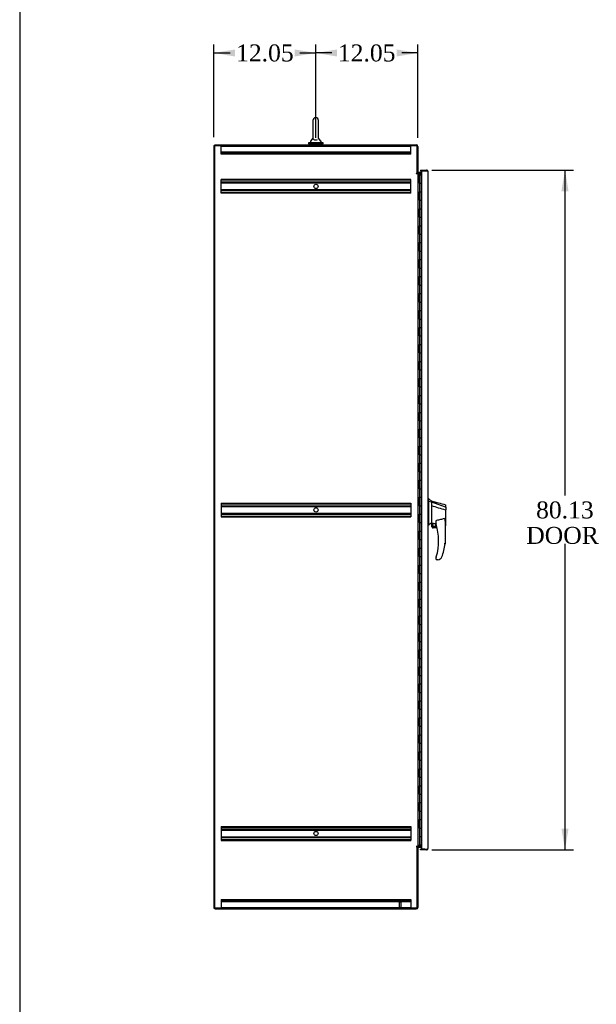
# Model space of a CAD drawing. Header units: inches. Extents: x 2 to 538, y -2 to 358.
# Tile 2 of 11: x 2 to 70, y 120 to 236. Entities that reach past the tile are written whole.
import ezdxf
from ezdxf.enums import TextEntityAlignment as Align
from ezdxf.lldxf.tags import DXFTag

# ---------------------------------------------------------------- set-up
doc = ezdxf.new("R2010")
doc.units = ezdxf.units.IN
doc.header["$MEASUREMENT"] = 0
for name, color, linetype in [('COM42890-3', 7, 'Continuous'), ('COM44039', 7, 'Continuous'), ('COM48813', 7, 'Continuous'), ('COM54578-79', 7, 'Continuous'), ('COM70839-6', 7, 'Continuous'), ('COM71121-6', 7, 'Continuous'), ('COM71122-8', 7, 'Continuous'), ('COM71123-8', 7, 'Continuous'), ('Default', 7, 'Continuous'), ('GSK11033', 7, 'Continuous'), ('HAN13066', 7, 'Continuous'), ('LAB11936', 7, 'Continuous'), ('SCS00680', 7, 'Continuous'), ('STD21878', 7, 'Continuous'), ('WAF25362', 7, 'Continuous'), ('WAM254785', 7, 'Continuous')]:
    doc.layers.add(name, color=color, linetype=linetype)
doc.styles.add('SEACAD_Times_New_Roman', font='times.ttf')
tags = doc.linetypes.add('HIDDEN2', pattern=[0.1875, 0.125, -0.0625]).pattern_tags.tags
tags[6:7] = [DXFTag(74, 4), DXFTag(75, 0), DXFTag(340, '0'), DXFTag(46, 0.0), DXFTag(50, 0.0), DXFTag(44, 0.0), DXFTag(45, 0.0)]
tags[4:5] = [DXFTag(74, 4), DXFTag(75, 0), DXFTag(340, '0'), DXFTag(46, 0.0), DXFTag(50, 0.0), DXFTag(44, 0.0), DXFTag(45, 0.0)]
doc.dimstyles.new('HAMMOND_(STH_-_540x360)', dxfattribs={"dimtxt": 2, "dimasz": 2.5, "dimexe": 1, "dimexo": 1, "dimgap": 0.5, "dimtad": 0, "dimtih": 1, "dimtoh": 1, "dimzin": 0, "dimdsep": 46, "dimtxsty": 'SEACAD_Times_New_Roman', "dimblk1": '_SE_FILLED', "dimblk2": '_SE_FILLED', "dimsah": 1, "dimcen": 1, "dimadec": 0, "dimazin": 0, "dimtfac": 0.8, "dimtofl": 0, "dimtmove": 1, "dimatfit": 3, "dimfxl": 1, "dimtolj": 1, "dimtzin": 0, "dimarcsym": 0})

# ---------------------------------------------------------------- blocks, each defined once
blk = doc.blocks.new('SE4')
at = {"layer": 'COM42890-3', "color": 7, "linetype": 'HIDDEN2'}
for p, q in [((25.8, 221.35), (25.8, 221.49)), ((36.69, 221.49), (25.8, 221.49)), ((48.17, 221.39), (25.8, 221.39)), ((25.8, 220.62), (25.8, 221.35)), ((48.17, 220.71), (25.8, 220.71)), ((25.8, 220.49), (25.8, 220.62)), ((48.17, 220.58), (25.8, 220.58)), ((48.17, 220.49), (25.8, 220.49)), ((36.73, 221.49), (36.73, 221.39)), ((48.17, 221.49), (36.96, 221.49)), ((37.23, 221.39), (37.23, 221.49)), ((48.17, 221.35), (48.17, 221.49)), ((48.17, 220.62), (48.17, 221.35)), ((48.17, 220.49), (48.17, 220.62)), ((25.8, 217.36), (25.8, 217.49)), ((48.17, 217.49), (25.8, 217.49)), ((48.17, 217.4), (25.8, 217.4)), ((25.8, 216.01), (25.8, 217.36)), ((48.17, 217.17), (25.8, 217.17)), ((48.17, 217.08), (25.8, 217.08)), ((48.17, 217.36), (48.17, 217.49)), ((48.17, 216.01), (48.17, 217.36)), ((48.17, 216.28), (25.8, 216.28)), ((48.17, 216.19), (25.8, 216.19)), ((25.8, 215.87), (25.8, 216.01)), ((48.17, 215.96), (25.8, 215.96)), ((48.17, 215.87), (25.8, 215.87)), ((48.17, 215.87), (48.17, 216.01)), ((25.8, 179.36), (25.8, 179.23)), ((25.8, 179.36), (48.17, 179.36)), ((25.8, 179.27), (48.17, 179.27)), ((25.8, 179.23), (25.8, 177.88)), ((25.8, 179.04), (48.17, 179.04)), ((25.8, 178.95), (48.17, 178.95)), ((48.17, 179.36), (48.17, 179.23)), ((48.17, 179.23), (48.17, 177.88)), ((25.8, 178.15), (48.17, 178.15)), ((25.8, 178.06), (48.17, 178.06)), ((25.8, 177.88), (25.8, 177.74)), ((25.8, 177.83), (48.17, 177.83)), ((25.8, 177.74), (48.17, 177.74)), ((48.17, 177.88), (48.17, 177.74)), ((25.8, 141.23), (25.8, 141.1)), ((25.8, 141.23), (48.17, 141.23)), ((25.8, 141.14), (48.17, 141.14)), ((25.8, 141.1), (25.8, 139.75)), ((25.8, 140.91), (48.17, 140.91)), ((25.8, 140.82), (48.17, 140.82)), ((48.17, 141.23), (48.17, 141.1)), ((48.17, 141.1), (48.17, 139.75)), ((25.8, 140.02), (48.17, 140.02)), ((25.8, 139.93), (48.17, 139.93)), ((25.8, 139.75), (25.8, 139.61)), ((25.8, 139.7), (48.17, 139.7)), ((25.8, 139.61), (48.17, 139.61)), ((48.17, 139.75), (48.17, 139.61)), ((25.8, 132.62), (25.8, 132.48)), ((25.8, 132.62), (48.17, 132.62)), ((25.8, 132.52), (48.17, 132.52)), ((25.8, 132.48), (25.8, 131.75)), ((25.8, 132.4), (48.17, 132.4)), ((48.17, 132.62), (48.17, 132.48)), ((48.17, 132.48), (48.17, 131.75)), ((25.8, 131.75), (25.8, 131.62)), ((25.8, 131.71), (48.17, 131.71)), ((25.8, 131.62), (46.76, 131.62)), ((36.73, 131.71), (36.73, 131.62)), ((37.23, 131.62), (37.23, 131.71)), ((47.04, 131.62), (48.17, 131.62)), ((48.17, 131.75), (48.17, 131.62))]:
    blk.add_line(p, q, dxfattribs=at)
for centre in [(36.98, 216.68), (36.98, 178.55), (36.98, 140.42)]:
    blk.add_circle(centre, 0.25, dxfattribs=at)
at = {"layer": 'COM44039', "color": 7, "linetype": 'Continuous'}
for p, q in [((49.29, 218.61), (49.29, 218.52)), ((49.29, 218.61), (50.02, 218.61)), ((49.29, 218.52), (49.82, 218.52)), ((49.42, 218.52), (49.42, 138.58)), ((50.02, 218.52), (49.42, 218.52)), ((50.02, 218.52), (50.02, 218.52)), ((50.08, 218.52), (50.02, 218.52)), ((50.02, 218.52), (50.13, 218.52)), ((50.08, 218.52), (50.13, 218.56)), ((50.16, 218.47), (50.16, 138.63)), ((50.16, 218.47), (50.16, 218.47)), ((50.16, 218.47), (50.16, 218.47)), ((49.29, 138.49), (49.29, 138.58)), ((49.82, 138.58), (49.29, 138.58)), ((50.02, 138.49), (49.29, 138.49)), ((49.42, 138.58), (50.02, 138.58)), ((50.02, 138.58), (50.02, 138.58)), ((50.02, 138.58), (50.13, 138.58)), ((50.02, 138.58), (50.08, 138.58)), ((50.08, 138.58), (50.13, 138.55)), ((50.16, 138.63), (50.16, 138.63)), ((50.16, 138.63), (50.16, 138.63)), ((50.16, 138.63), (50.16, 138.63))]:
    blk.add_line(p, q, dxfattribs=at)
for centre, start, end in [((50.02, 218.47), 37.5036, 90), ((50.02, 218.47), 0.1561, 37.5036), ((50.02, 218.47), 0, 0.0762), ((50.02, 138.63), 270, 322.4964), ((50.02, 138.63), 322.4964, 359.8439), ((50.02, 138.63), 359.9238, 0)]:
    blk.add_arc(centre, 0.143, start, end, dxfattribs=at)
for points in [[(50.13, 218.52), (50.14, 218.51), (50.15, 218.5), (50.16, 218.49), (50.16, 218.49), (50.16, 218.48), (50.16, 218.48), (50.16, 218.47)], [(50.13, 138.58), (50.14, 138.59), (50.15, 138.6), (50.16, 138.61), (50.16, 138.62), (50.16, 138.62), (50.16, 138.63), (50.16, 138.63)]]:
    blk.add_open_spline(points, degree=3, knots=[0, 0, 0, 0, 0.5, 0.5, 0.75, 0.75, 1, 1, 1, 1], dxfattribs=at)
at = {"layer": 'COM48813', "color": 7, "linetype": 'Continuous'}
for p, q in [((24.94, 221.49), (24.94, 131.62)), ((24.94, 221.49), (25.06, 221.49)), ((24.94, 131.62), (25.06, 131.62))]:
    blk.add_line(p, q, dxfattribs=at)
at = {"layer": 'COM54578-79', "color": 7, "linetype": 'Continuous'}
for p, q in [((49, 218.05), (49.17, 218.05)), ((49.17, 218.05), (49.17, 218.05)), ((49.17, 218.05), (49.17, 217.05)), ((49.17, 217.05), (49.17, 218.05)), ((49.17, 217.05), (49.21, 217.05)), ((49.18, 218.05), (49.41, 218.05)), ((49.18, 218.05), (49.18, 217.05)), ((49.21, 217.05), (49.41, 217.05)), ((49.21, 217.05), (49.41, 217.05)), ((49.21, 216.05), (49.21, 217.05)), ((49.23, 218.06), (49.23, 218.09)), ((49.23, 218.09), (49.28, 218.09)), ((49.28, 218.06), (49.23, 218.06)), ((49.25, 218.06), (49.25, 218.05)), ((49.28, 218.09), (49.31, 218.09)), ((49.28, 218.06), (49.31, 218.06)), ((49.31, 218.09), (49.36, 218.09)), ((49.36, 218.06), (49.31, 218.06)), ((49.35, 218.05), (49.35, 218.06)), ((49.36, 218.09), (49.36, 218.06)), ((49.41, 218.05), (49.42, 218.05)), ((49.41, 217.05), (49.41, 218.05)), ((49.41, 216.05), (49.41, 217.05)), ((49.17, 215.05), (49.17, 216.05)), ((49.17, 216.05), (49.17, 215.05)), ((49.17, 216.05), (49.21, 216.05)), ((49.18, 216.05), (49.18, 215.05)), ((49.21, 216.05), (49.41, 216.05)), ((49.21, 216.05), (49.41, 216.05)), ((49.41, 215.05), (49.41, 216.05)), ((49.17, 215.05), (49.21, 215.05)), ((49.21, 215.05), (49.41, 215.05)), ((49.21, 215.05), (49.41, 215.05)), ((49.21, 214.05), (49.21, 215.05)), ((49.41, 214.05), (49.41, 215.05)), ((49.17, 213.05), (49.17, 214.05)), ((49.17, 214.05), (49.17, 213.05)), ((49.17, 214.05), (49.21, 214.05)), ((49.18, 214.05), (49.18, 213.05)), ((49.21, 214.05), (49.41, 214.05)), ((49.21, 214.05), (49.41, 214.05)), ((49.41, 213.05), (49.41, 214.05)), ((49.17, 213.05), (49.21, 213.05)), ((49.21, 213.05), (49.41, 213.05)), ((49.21, 213.05), (49.41, 213.05)), ((49.21, 212.05), (49.21, 213.05)), ((49.41, 212.05), (49.41, 213.05)), ((49.17, 211.05), (49.17, 212.05)), ((49.17, 212.05), (49.17, 211.05)), ((49.17, 212.05), (49.21, 212.05)), ((49.18, 212.05), (49.18, 211.05)), ((49.21, 212.05), (49.41, 212.05)), ((49.21, 212.05), (49.41, 212.05)), ((49.41, 211.05), (49.41, 212.05)), ((49.17, 211.05), (49.21, 211.05)), ((49.17, 209.05), (49.17, 210.05)), ((49.17, 210.05), (49.17, 209.05)), ((49.17, 210.05), (49.21, 210.05)), ((49.18, 210.05), (49.18, 209.05)), ((49.21, 211.05), (49.41, 211.05)), ((49.21, 211.05), (49.41, 211.05)), ((49.21, 210.05), (49.21, 211.05)), ((49.21, 210.05), (49.41, 210.05)), ((49.21, 210.05), (49.41, 210.05)), ((49.41, 210.05), (49.41, 211.05)), ((49.41, 209.05), (49.41, 210.05)), ((49.17, 209.05), (49.21, 209.05)), ((49.21, 209.05), (49.41, 209.05)), ((49.21, 209.05), (49.41, 209.05)), ((49.21, 208.05), (49.21, 209.05)), ((49.41, 208.05), (49.41, 209.05)), ((49.17, 207.05), (49.17, 208.05)), ((49.17, 208.05), (49.17, 207.05)), ((49.17, 208.05), (49.21, 208.05)), ((49.18, 208.05), (49.18, 207.05)), ((49.21, 208.05), (49.41, 208.05)), ((49.21, 208.05), (49.41, 208.05)), ((49.41, 207.05), (49.41, 208.05)), ((49.17, 207.05), (49.21, 207.05)), ((49.21, 207.05), (49.41, 207.05)), ((49.21, 207.05), (49.41, 207.05)), ((49.21, 206.05), (49.21, 207.05)), ((49.41, 206.05), (49.41, 207.05)), ((49.17, 205.05), (49.17, 206.05)), ((49.17, 206.05), (49.17, 205.05)), ((49.17, 206.05), (49.21, 206.05)), ((49.18, 206.05), (49.18, 205.05)), ((49.21, 206.05), (49.41, 206.05)), ((49.21, 206.05), (49.41, 206.05)), ((49.41, 205.05), (49.41, 206.05)), ((49.17, 205.05), (49.21, 205.05)), ((49.21, 205.05), (49.41, 205.05)), ((49.21, 205.05), (49.41, 205.05)), ((49.21, 204.05), (49.21, 205.05)), ((49.41, 204.05), (49.41, 205.05)), ((49.17, 203.05), (49.17, 204.05)), ((49.17, 204.05), (49.17, 203.05)), ((49.17, 204.05), (49.21, 204.05)), ((49.18, 204.05), (49.18, 203.05)), ((49.21, 204.05), (49.41, 204.05)), ((49.21, 204.05), (49.41, 204.05)), ((49.41, 203.05), (49.41, 204.05)), ((49.17, 203.05), (49.21, 203.05)), ((49.17, 201.05), (49.17, 202.05)), ((49.17, 202.05), (49.17, 201.05)), ((49.17, 202.05), (49.21, 202.05)), ((49.18, 202.05), (49.18, 201.05)), ((49.21, 203.05), (49.41, 203.05)), ((49.21, 203.05), (49.41, 203.05)), ((49.21, 202.05), (49.21, 203.05)), ((49.21, 202.05), (49.41, 202.05)), ((49.21, 202.05), (49.41, 202.05)), ((49.41, 202.05), (49.41, 203.05)), ((49.41, 201.05), (49.41, 202.05)), ((49.17, 201.05), (49.21, 201.05)), ((49.21, 201.05), (49.41, 201.05)), ((49.21, 201.05), (49.41, 201.05)), ((49.21, 200.05), (49.21, 201.05)), ((49.41, 200.05), (49.41, 201.05)), ((49.17, 199.05), (49.17, 200.05)), ((49.17, 200.05), (49.17, 199.05)), ((49.17, 200.05), (49.21, 200.05)), ((49.18, 200.05), (49.18, 199.05)), ((49.21, 200.05), (49.41, 200.05)), ((49.21, 200.05), (49.41, 200.05)), ((49.41, 199.05), (49.41, 200.05)), ((49.17, 199.05), (49.21, 199.05)), ((49.21, 199.05), (49.41, 199.05)), ((49.21, 199.05), (49.41, 199.05)), ((49.21, 198.05), (49.21, 199.05)), ((49.41, 198.05), (49.41, 199.05)), ((49.17, 197.05), (49.17, 198.05)), ((49.17, 198.05), (49.17, 197.05)), ((49.17, 198.05), (49.21, 198.05)), ((49.18, 198.05), (49.18, 197.05)), ((49.21, 198.05), (49.41, 198.05)), ((49.21, 198.05), (49.41, 198.05)), ((49.41, 197.05), (49.41, 198.05)), ((49.17, 197.05), (49.21, 197.05)), ((49.21, 197.05), (49.41, 197.05)), ((49.21, 197.05), (49.41, 197.05)), ((49.21, 196.05), (49.21, 197.05)), ((49.41, 196.05), (49.41, 197.05)), ((49.17, 195.05), (49.17, 196.05)), ((49.17, 196.05), (49.17, 195.05)), ((49.17, 196.05), (49.21, 196.05)), ((49.17, 195.05), (49.21, 195.05)), ((49.18, 196.05), (49.18, 195.05)), ((49.21, 196.05), (49.41, 196.05)), ((49.21, 196.05), (49.41, 196.05)), ((49.21, 195.05), (49.41, 195.05)), ((49.21, 195.05), (49.41, 195.05)), ((49.21, 194.05), (49.21, 195.05)), ((49.41, 195.05), (49.41, 196.05)), ((49.41, 194.05), (49.41, 195.05)), ((49.17, 193.05), (49.17, 194.05)), ((49.17, 194.05), (49.17, 193.05)), ((49.17, 194.05), (49.21, 194.05)), ((49.18, 194.05), (49.18, 193.05)), ((49.21, 194.05), (49.41, 194.05)), ((49.21, 194.05), (49.41, 194.05)), ((49.41, 193.05), (49.41, 194.05)), ((49.17, 193.05), (49.21, 193.05)), ((49.21, 193.05), (49.41, 193.05)), ((49.21, 193.05), (49.41, 193.05)), ((49.21, 192.05), (49.21, 193.05)), ((49.41, 192.05), (49.41, 193.05)), ((49.17, 191.05), (49.17, 192.05)), ((49.17, 192.05), (49.17, 191.05)), ((49.17, 192.05), (49.21, 192.05)), ((49.18, 192.05), (49.18, 191.05)), ((49.21, 192.05), (49.41, 192.05)), ((49.21, 192.05), (49.41, 192.05)), ((49.41, 191.05), (49.41, 192.05)), ((49.17, 191.05), (49.21, 191.05)), ((49.21, 191.05), (49.41, 191.05)), ((49.21, 191.05), (49.41, 191.05)), ((49.21, 190.05), (49.21, 191.05)), ((49.41, 190.05), (49.41, 191.05)), ((49.17, 189.05), (49.17, 190.05)), ((49.17, 190.05), (49.17, 189.05)), ((49.17, 190.05), (49.21, 190.05)), ((49.18, 190.05), (49.18, 189.05)), ((49.21, 190.05), (49.41, 190.05)), ((49.21, 190.05), (49.41, 190.05)), ((49.41, 189.05), (49.41, 190.05)), ((49.17, 189.05), (49.21, 189.05)), ((49.17, 187.05), (49.17, 188.05)), ((49.17, 188.05), (49.17, 187.05)), ((49.17, 188.05), (49.21, 188.05)), ((49.18, 188.05), (49.18, 187.05)), ((49.21, 189.05), (49.41, 189.05)), ((49.21, 189.05), (49.41, 189.05)), ((49.21, 188.05), (49.21, 189.05)), ((49.21, 188.05), (49.41, 188.05)), ((49.21, 188.05), (49.41, 188.05)), ((49.41, 188.05), (49.41, 189.05)), ((49.41, 187.05), (49.41, 188.05)), ((49.17, 187.05), (49.21, 187.05)), ((49.21, 187.05), (49.41, 187.05)), ((49.21, 187.05), (49.41, 187.05)), ((49.21, 186.05), (49.21, 187.05)), ((49.41, 186.05), (49.41, 187.05)), ((49.17, 185.05), (49.17, 186.05)), ((49.17, 186.05), (49.17, 185.05)), ((49.17, 186.05), (49.21, 186.05)), ((49.18, 186.05), (49.18, 185.05)), ((49.21, 186.05), (49.41, 186.05)), ((49.21, 186.05), (49.41, 186.05)), ((49.41, 185.05), (49.41, 186.05)), ((49.17, 185.05), (49.21, 185.05)), ((49.21, 185.05), (49.41, 185.05)), ((49.21, 185.05), (49.41, 185.05)), ((49.21, 184.05), (49.21, 185.05)), ((49.41, 184.05), (49.41, 185.05)), ((49.17, 183.05), (49.17, 184.05)), ((49.17, 184.05), (49.17, 183.05)), ((49.17, 184.05), (49.21, 184.05)), ((49.18, 184.05), (49.18, 183.05)), ((49.21, 184.05), (49.41, 184.05)), ((49.21, 184.05), (49.41, 184.05)), ((49.41, 183.05), (49.41, 184.05)), ((49.17, 183.05), (49.21, 183.05)), ((49.21, 183.05), (49.41, 183.05)), ((49.21, 183.05), (49.41, 183.05)), ((49.21, 182.05), (49.21, 183.05)), ((49.41, 182.05), (49.41, 183.05)), ((49.17, 181.05), (49.17, 182.05)), ((49.17, 182.05), (49.17, 181.05)), ((49.17, 182.05), (49.21, 182.05)), ((49.17, 181.05), (49.21, 181.05)), ((49.18, 182.05), (49.18, 181.05)), ((49.21, 182.05), (49.41, 182.05)), ((49.21, 182.05), (49.41, 182.05)), ((49.21, 181.05), (49.41, 181.05)), ((49.21, 181.05), (49.41, 181.05)), ((49.21, 180.05), (49.21, 181.05)), ((49.41, 181.05), (49.41, 182.05)), ((49.41, 180.05), (49.41, 181.05)), ((49.17, 179.05), (49.17, 180.05)), ((49.17, 180.05), (49.17, 179.05)), ((49.17, 180.05), (49.21, 180.05)), ((49.18, 180.05), (49.18, 179.05)), ((49.21, 180.05), (49.41, 180.05)), ((49.21, 180.05), (49.41, 180.05)), ((49.41, 179.05), (49.41, 180.05)), ((49.17, 179.05), (49.21, 179.05)), ((49.21, 179.05), (49.41, 179.05)), ((49.21, 179.05), (49.41, 179.05)), ((49.21, 178.05), (49.21, 179.05)), ((49.41, 178.05), (49.41, 179.05)), ((49.17, 177.05), (49.17, 178.05)), ((49.17, 178.05), (49.17, 177.05)), ((49.17, 178.05), (49.21, 178.05)), ((49.18, 178.05), (49.18, 177.05)), ((49.21, 178.05), (49.41, 178.05)), ((49.21, 178.05), (49.41, 178.05)), ((49.41, 177.05), (49.41, 178.05)), ((49.17, 177.05), (49.21, 177.05)), ((49.21, 177.05), (49.41, 177.05)), ((49.21, 177.05), (49.41, 177.05)), ((49.21, 176.05), (49.21, 177.05)), ((49.41, 176.05), (49.41, 177.05)), ((49.17, 175.05), (49.17, 176.05)), ((49.17, 176.05), (49.17, 175.05)), ((49.17, 176.05), (49.21, 176.05)), ((49.18, 176.05), (49.18, 175.05)), ((49.21, 176.05), (49.41, 176.05)), ((49.21, 176.05), (49.41, 176.05)), ((49.41, 175.05), (49.41, 176.05)), ((49.17, 175.05), (49.21, 175.05)), ((49.21, 175.05), (49.41, 175.05)), ((49.21, 175.05), (49.41, 175.05)), ((49.21, 174.05), (49.21, 175.05)), ((49.41, 174.05), (49.41, 175.05)), ((49.17, 173.05), (49.17, 174.05)), ((49.17, 174.05), (49.17, 173.05)), ((49.17, 174.05), (49.21, 174.05)), ((49.17, 173.05), (49.21, 173.05)), ((49.18, 174.05), (49.18, 173.05)), ((49.21, 174.05), (49.41, 174.05)), ((49.21, 174.05), (49.41, 174.05)), ((49.21, 173.05), (49.41, 173.05)), ((49.21, 173.05), (49.41, 173.05)), ((49.21, 172.05), (49.21, 173.05)), ((49.41, 173.05), (49.41, 174.05)), ((49.41, 172.05), (49.41, 173.05)), ((49.17, 171.05), (49.17, 172.05)), ((49.17, 172.05), (49.17, 171.05)), ((49.17, 172.05), (49.21, 172.05)), ((49.18, 172.05), (49.18, 171.05)), ((49.21, 172.05), (49.41, 172.05)), ((49.21, 172.05), (49.41, 172.05)), ((49.41, 171.05), (49.41, 172.05)), ((49.17, 171.05), (49.21, 171.05)), ((49.21, 171.05), (49.41, 171.05)), ((49.21, 171.05), (49.41, 171.05)), ((49.21, 170.05), (49.21, 171.05)), ((49.41, 170.05), (49.41, 171.05)), ((49.17, 169.05), (49.17, 170.05)), ((49.17, 170.05), (49.17, 169.05)), ((49.17, 170.05), (49.21, 170.05)), ((49.18, 170.05), (49.18, 169.05)), ((49.21, 170.05), (49.41, 170.05)), ((49.21, 170.05), (49.41, 170.05)), ((49.41, 169.05), (49.41, 170.05)), ((49.17, 169.05), (49.21, 169.05)), ((49.21, 169.05), (49.41, 169.05)), ((49.21, 169.05), (49.41, 169.05)), ((49.21, 168.05), (49.21, 169.05)), ((49.41, 168.05), (49.41, 169.05)), ((49.17, 167.05), (49.17, 168.05)), ((49.17, 168.05), (49.17, 167.05)), ((49.17, 168.05), (49.21, 168.05)), ((49.18, 168.05), (49.18, 167.05)), ((49.21, 168.05), (49.41, 168.05)), ((49.21, 168.05), (49.41, 168.05)), ((49.41, 167.05), (49.41, 168.05)), ((49.17, 167.05), (49.21, 167.05)), ((49.17, 165.05), (49.17, 166.05)), ((49.17, 166.05), (49.17, 165.05)), ((49.17, 166.05), (49.21, 166.05)), ((49.18, 166.05), (49.18, 165.05)), ((49.21, 167.05), (49.41, 167.05)), ((49.21, 167.05), (49.41, 167.05)), ((49.21, 166.05), (49.21, 167.05)), ((49.21, 166.05), (49.41, 166.05)), ((49.21, 166.05), (49.41, 166.05)), ((49.41, 166.05), (49.41, 167.05)), ((49.41, 165.05), (49.41, 166.05)), ((49.17, 165.05), (49.21, 165.05)), ((49.21, 165.05), (49.41, 165.05)), ((49.21, 165.05), (49.41, 165.05)), ((49.21, 164.05), (49.21, 165.05)), ((49.41, 164.05), (49.41, 165.05)), ((49.17, 163.05), (49.17, 164.05)), ((49.17, 164.05), (49.17, 163.05)), ((49.17, 164.05), (49.21, 164.05)), ((49.18, 164.05), (49.18, 163.05)), ((49.21, 164.05), (49.41, 164.05)), ((49.21, 164.05), (49.41, 164.05)), ((49.41, 163.05), (49.41, 164.05)), ((49.17, 163.05), (49.21, 163.05)), ((49.21, 163.05), (49.41, 163.05)), ((49.21, 163.05), (49.41, 163.05)), ((49.21, 162.05), (49.21, 163.05)), ((49.41, 162.05), (49.41, 163.05)), ((49.17, 161.05), (49.17, 162.05)), ((49.17, 162.05), (49.17, 161.05)), ((49.17, 162.05), (49.21, 162.05)), ((49.18, 162.05), (49.18, 161.05)), ((49.21, 162.05), (49.41, 162.05)), ((49.21, 162.05), (49.41, 162.05)), ((49.41, 161.05), (49.41, 162.05)), ((49.17, 161.05), (49.21, 161.05)), ((49.21, 161.05), (49.41, 161.05)), ((49.21, 161.05), (49.41, 161.05)), ((49.21, 160.05), (49.21, 161.05)), ((49.41, 160.05), (49.41, 161.05)), ((49.17, 159.05), (49.17, 160.05)), ((49.17, 160.05), (49.17, 159.05)), ((49.17, 160.05), (49.21, 160.05)), ((49.17, 159.05), (49.21, 159.05)), ((49.18, 160.05), (49.18, 159.05)), ((49.21, 160.05), (49.41, 160.05)), ((49.21, 160.05), (49.41, 160.05)), ((49.21, 159.05), (49.41, 159.05)), ((49.21, 159.05), (49.41, 159.05)), ((49.21, 158.05), (49.21, 159.05)), ((49.41, 159.05), (49.41, 160.05)), ((49.41, 158.05), (49.41, 159.05)), ((49.17, 157.05), (49.17, 158.05)), ((49.17, 158.05), (49.17, 157.05)), ((49.17, 158.05), (49.21, 158.05)), ((49.18, 158.05), (49.18, 157.05)), ((49.21, 158.05), (49.41, 158.05)), ((49.21, 158.05), (49.41, 158.05)), ((49.41, 157.05), (49.41, 158.05)), ((49.17, 157.05), (49.21, 157.05)), ((49.21, 157.05), (49.41, 157.05)), ((49.21, 157.05), (49.41, 157.05)), ((49.21, 156.05), (49.21, 157.05)), ((49.41, 156.05), (49.41, 157.05)), ((49.17, 155.05), (49.17, 156.05)), ((49.17, 156.05), (49.17, 155.05)), ((49.17, 156.05), (49.21, 156.05)), ((49.18, 156.05), (49.18, 155.05)), ((49.21, 156.05), (49.41, 156.05)), ((49.21, 156.05), (49.41, 156.05)), ((49.41, 155.05), (49.41, 156.05)), ((49.17, 155.05), (49.21, 155.05)), ((49.21, 155.05), (49.41, 155.05)), ((49.21, 155.05), (49.41, 155.05)), ((49.21, 154.05), (49.21, 155.05)), ((49.41, 154.05), (49.41, 155.05)), ((49.17, 153.05), (49.17, 154.05)), ((49.17, 154.05), (49.17, 153.05)), ((49.17, 154.05), (49.21, 154.05)), ((49.18, 154.05), (49.18, 153.05)), ((49.21, 154.05), (49.41, 154.05)), ((49.21, 154.05), (49.41, 154.05)), ((49.41, 153.05), (49.41, 154.05)), ((49.17, 153.05), (49.21, 153.05)), ((49.17, 151.05), (49.17, 152.05)), ((49.17, 152.05), (49.17, 151.05)), ((49.17, 152.05), (49.21, 152.05)), ((49.18, 152.05), (49.18, 151.05)), ((49.21, 153.05), (49.41, 153.05)), ((49.21, 153.05), (49.41, 153.05)), ((49.21, 152.05), (49.21, 153.05)), ((49.21, 152.05), (49.41, 152.05)), ((49.21, 152.05), (49.41, 152.05)), ((49.41, 152.05), (49.41, 153.05)), ((49.41, 151.05), (49.41, 152.05)), ((49.17, 151.05), (49.21, 151.05)), ((49.21, 151.05), (49.41, 151.05)), ((49.21, 151.05), (49.41, 151.05)), ((49.21, 150.05), (49.21, 151.05)), ((49.41, 150.05), (49.41, 151.05)), ((49.17, 149.05), (49.17, 150.05)), ((49.17, 150.05), (49.17, 149.05)), ((49.17, 150.05), (49.21, 150.05)), ((49.18, 150.05), (49.18, 149.05)), ((49.21, 150.05), (49.41, 150.05)), ((49.21, 150.05), (49.41, 150.05)), ((49.41, 149.05), (49.41, 150.05)), ((49.17, 149.05), (49.21, 149.05)), ((49.21, 149.05), (49.41, 149.05)), ((49.21, 149.05), (49.41, 149.05)), ((49.21, 148.05), (49.21, 149.05)), ((49.41, 148.05), (49.41, 149.05)), ((49.17, 147.05), (49.17, 148.05)), ((49.17, 148.05), (49.17, 147.05)), ((49.17, 148.05), (49.21, 148.05)), ((49.18, 148.05), (49.18, 147.05)), ((49.21, 148.05), (49.41, 148.05)), ((49.21, 148.05), (49.41, 148.05)), ((49.41, 147.05), (49.41, 148.05)), ((49.17, 147.05), (49.21, 147.05)), ((49.21, 147.05), (49.41, 147.05)), ((49.21, 147.05), (49.41, 147.05)), ((49.21, 146.05), (49.21, 147.05)), ((49.41, 146.05), (49.41, 147.05)), ((49.17, 145.05), (49.17, 146.05)), ((49.17, 146.05), (49.17, 145.05)), ((49.17, 146.05), (49.21, 146.05)), ((49.18, 146.05), (49.18, 145.05)), ((49.21, 146.05), (49.41, 146.05)), ((49.21, 146.05), (49.41, 146.05)), ((49.41, 145.05), (49.41, 146.05)), ((49.17, 145.05), (49.21, 145.05)), ((49.17, 143.05), (49.17, 144.05)), ((49.17, 144.05), (49.17, 143.05)), ((49.17, 144.05), (49.21, 144.05)), ((49.18, 144.05), (49.18, 143.05)), ((49.21, 145.05), (49.41, 145.05)), ((49.21, 145.05), (49.41, 145.05)), ((49.21, 144.05), (49.21, 145.05)), ((49.21, 144.05), (49.41, 144.05)), ((49.21, 144.05), (49.41, 144.05)), ((49.41, 144.05), (49.41, 145.05)), ((49.41, 143.05), (49.41, 144.05)), ((49.17, 143.05), (49.21, 143.05)), ((49.21, 143.05), (49.41, 143.05)), ((49.21, 143.05), (49.41, 143.05)), ((49.21, 142.05), (49.21, 143.05)), ((49.41, 142.05), (49.41, 143.05)), ((49.17, 141.05), (49.17, 142.05)), ((49.17, 142.05), (49.17, 141.05)), ((49.17, 142.05), (49.21, 142.05)), ((49.18, 142.05), (49.18, 141.05)), ((49.21, 142.05), (49.41, 142.05)), ((49.21, 142.05), (49.41, 142.05)), ((49.41, 141.05), (49.41, 142.05)), ((49.17, 141.05), (49.21, 141.05)), ((49.21, 141.05), (49.41, 141.05)), ((49.21, 139.05), (49.21, 141.05)), ((49.21, 141.05), (49.41, 141.05)), ((49.41, 139.05), (49.41, 141.05)), ((49.18, 140.05), (49.41, 140.05)), ((49.41, 139.05), (49.41, 140.05)), ((49, 139.05), (49.21, 139.05)), ((49.41, 139.05), (49.18, 139.05)), ((49.21, 139.05), (49.41, 139.05)), ((49.41, 139.05), (49.42, 139.05))]:
    blk.add_line(p, q, dxfattribs=at)
at = {"layer": 'COM70839-6', "color": 7, "linetype": 'Continuous'}
for p, q in [((48.92, 218.21), (48.91, 218.24)), ((48.92, 138.9), (48.91, 138.87))]:
    blk.add_line(p, q, dxfattribs=at)
at = {"layer": 'COM71121-6', "color": 7, "linetype": 'Continuous'}
for p, q in [((25.06, 131.62), (25.06, 221.49)), ((25.06, 221.49), (48.9, 221.49)), ((48.9, 218.24), (48.9, 221.49)), ((48.81, 218.24), (48.9, 218.24)), ((48.81, 218.21), (49, 218.21)), ((49, 218.21), (49, 138.9)), ((49.09, 218.21), (49, 218.21)), ((49.09, 218.21), (49.42, 218.21)), ((49, 138.9), (48.81, 138.9)), ((48.81, 138.87), (48.9, 138.87)), ((48.9, 131.62), (48.9, 138.87)), ((49, 138.9), (49.09, 138.9)), ((49.42, 138.9), (49.09, 138.9)), ((48.9, 131.62), (25.06, 131.62))]:
    blk.add_line(p, q, dxfattribs=at)
for centre in [(48.81, 218.22), (48.81, 138.88)]:
    blk.add_arc(centre, 0.015, 90, 270, dxfattribs=at)
at = {"layer": 'COM71122-8', "color": 7, "linetype": 'Continuous'}
for p, q in [((25.06, 221.58), (48.81, 221.58)), ((25.06, 221.49), (25.06, 221.58)), ((49, 221.39), (49, 218.24)), ((48.9, 218.24), (49, 218.24)), ((49.42, 218.3), (49.09, 218.3))]:
    blk.add_line(p, q, dxfattribs=at)
for centre, radius, start, end in [((48.81, 221.39), 0.19, 0, 90), ((49.09, 218.4), 0.19, 237.3631, 270), ((49.09, 218.4), 0.095, 180, 270)]:
    blk.add_arc(centre, radius, start, end, dxfattribs=at)
at = {"layer": 'COM71123-8', "color": 7, "linetype": 'Continuous'}
for p, q in [((48.9, 138.87), (49, 138.87)), ((49, 138.87), (49, 131.71)), ((49.09, 138.8), (49.42, 138.8)), ((25.06, 131.62), (25.06, 131.52)), ((25.06, 131.52), (48.81, 131.52))]:
    blk.add_line(p, q, dxfattribs=at)
for centre, radius, start, end in [((49.09, 138.71), 0.19, 90, 122.6369), ((49.09, 138.71), 0.095, 90, 180), ((48.81, 131.71), 0.19, 270, 0)]:
    blk.add_arc(centre, radius, start, end, dxfattribs=at)
at = {"layer": 'GSK11033', "color": 7, "linetype": 'Continuous'}
for p, q in [((49.82, 218.52), (50.07, 218.52)), ((49.82, 218.52), (49.82, 218.52)), ((50.07, 218.52), (50.07, 218.52)), ((49.76, 138.58), (49.76, 138.58)), ((49.82, 138.58), (50.07, 138.58)), ((49.82, 138.58), (49.82, 138.58)), ((50.07, 138.58), (50.07, 138.58))]:
    blk.add_line(p, q, dxfattribs=at)
at = {"layer": 'HAN13066', "color": 7, "linetype": 'Continuous'}
for p, q in [((50.24, 179.9), (50.16, 179.9)), ((50.24, 179.9), (50.24, 179.74)), ((50.6, 179.6), (50.24, 179.9)), ((50.24, 179.74), (50.24, 179.65)), ((50.24, 179.65), (50.24, 179.6)), ((50.24, 179.6), (50.6, 179.49)), ((50.24, 179.6), (50.24, 177.16)), ((50.6, 179.53), (50.6, 179.6)), ((50.6, 179.53), (50.6, 179.5)), ((50.6, 179.5), (50.6, 179.49)), ((50.6, 179.49), (50.6, 179.06)), ((50.6, 179.49), (52.23, 178.92)), ((50.6, 179.06), (50.6, 177.56)), ((52.28, 178.88), (52.28, 179.11)), ((52.28, 178.88), (52.28, 178.57)), ((50.6, 177.56), (50.6, 177.29)), ((52.22, 178.57), (52.22, 178.57)), ((52.28, 176.7), (52.28, 178.57)), ((50.24, 176.73), (50.16, 176.73)), ((50.24, 177.16), (50.24, 176.88)), ((50.24, 176.88), (50.24, 176.73)), ((50.6, 177.29), (50.6, 177.08)), ((50.6, 177.08), (50.6, 177.05)), ((50.6, 177.05), (50.6, 177.03)), ((50.6, 177.03), (50.6, 177.03)), ((50.6, 177.03), (50.66, 177.02)), ((50.66, 176.55), (50.66, 177.02)), ((50.66, 176.55), (51.23, 176.55)), ((51.27, 176.43), (50.79, 176.43)), ((51.14, 176.9), (51.14, 177.17)), ((52.2, 177.24), (52.2, 174.57)), ((52.2, 176.65), (52.2, 176.64)), ((51.14, 172.74), (51.14, 172.92)), ((51.35, 172.68), (51.2, 172.68)), ((51.63, 172.77), (51.63, 172.77))]:
    blk.add_line(p, q, dxfattribs=at)
for radius in [0.202, 0.188]:
    blk.add_circle((50.92, 176.76), radius, dxfattribs=at)
for centre, radius, start, end in [((356.52, 1318.29), 1179.06, 254.96193, 255.04483), ((52.22, 179.11), 0.06, 0, 73.9026), ((87.01, 133.59), 56.69, 129.9653, 130.4351), ((50.79, 176.55), 0.125, 180, 193.8865), ((50.79, 176.55), 0.125, 193.8865, 229.4642), ((50.79, 176.55), 0.125, 229.4642, 270), ((51.2, 176.9), 0.06, 180, 197.895), ((45.03, 174.91), 6.42, 342.9898, 17.895), ((44.86, 175.5), 7.4, 340.2854, 352.739), ((51.2, 172.92), 0.06, 162.105, 180), ((51.35, 173.18), 0.5, 304.5623, 340.2854), ((51.2, 172.74), 0.06, 180, 270), ((51.35, 173.18), 0.5, 270, 304.5623)]:
    blk.add_arc(centre, radius, start, end, dxfattribs=at)
blk.add_ellipse((52.22, 176.7), major_axis=(-0.06, 0), ratio=0.999979, start_param=1.333204, end_param=3.141717, dxfattribs=at)
for points in [[(50.6, 179.06), (51.14, 178.9), (51.68, 178.73), (52.22, 178.57)], [(50.69, 177.01), (50.84, 176.98), (50.99, 176.95), (51.14, 176.92)]]:
    blk.add_open_spline(points, degree=3, dxfattribs=at)
for points, knots in [([(52.23, 178.92), (52.25, 178.92), (52.26, 178.91), (52.27, 178.9), (52.28, 178.89), (52.28, 178.88)], [0, 0, 0, 0, 0.5, 0.5, 1, 1, 1, 1]), ([(52.11, 177.55), (52.03, 177.52), (51.96, 177.5), (51.81, 177.45), (51.73, 177.43), (51.51, 177.37), (51.35, 177.34), (51.2, 177.32)], [0, 0, 0, 0, 0.25, 0.25, 0.5, 0.5, 1, 1, 1, 1]), ([(52.11, 177.55), (52.11, 177.55), (52.11, 177.55), (52.11, 177.55), (52.12, 177.55), (52.12, 177.55), (52.12, 177.55), (52.13, 177.55), (52.13, 177.55), (52.14, 177.54), (52.14, 177.54), (52.15, 177.53), (52.15, 177.52), (52.16, 177.51), (52.16, 177.5), (52.17, 177.48), (52.17, 177.47), (52.18, 177.44), (52.18, 177.43), (52.19, 177.38), (52.19, 177.36), (52.19, 177.3), (52.2, 177.27), (52.2, 177.24)], [0, 0, 0, 0, 0.015625, 0.015625, 0.03125, 0.03125, 0.0625, 0.0625, 0.09375, 0.09375, 0.125, 0.125, 0.1875, 0.1875, 0.25, 0.25, 0.375, 0.375, 0.5, 0.5, 0.75, 0.75, 1, 1, 1, 1]), ([(52.22, 178.57), (52.23, 178.57), (52.24, 178.57), (52.25, 178.57), (52.26, 178.57), (52.26, 178.57), (52.27, 178.57), (52.27, 178.57), (52.27, 178.57), (52.27, 178.57), (52.27, 178.57), (52.28, 178.57), (52.28, 178.57), (52.28, 178.57)], [0, 0, 0, 0, 0.25, 0.25, 0.5, 0.5, 0.625, 0.625, 0.75, 0.75, 0.875, 0.875, 1, 1, 1, 1]), ([(50.66, 177.02), (50.66, 177.02), (50.66, 177.02), (50.66, 177.02), (50.67, 177.02), (50.68, 177.02), (50.68, 177.02), (50.69, 177.01)], [0, 0, 0, 0, 0.25, 0.25, 0.5, 0.5, 1, 1, 1, 1]), ([(51.14, 177.17), (51.14, 177.18), (51.14, 177.18), (51.14, 177.2), (51.14, 177.2), (51.14, 177.22), (51.14, 177.24), (51.15, 177.27), (51.16, 177.28), (51.17, 177.3), (51.17, 177.3), (51.18, 177.31), (51.18, 177.31), (51.19, 177.32), (51.19, 177.32), (51.2, 177.32)], [0, 0, 0, 0, 0.125, 0.125, 0.25, 0.25, 0.5, 0.5, 0.75, 0.75, 0.875, 0.875, 0.9375, 0.9375, 1, 1, 1, 1]), ([(52.2, 174.57), (52.2, 174.57), (52.2, 174.57), (52.19, 174.57), (52.19, 174.57), (52.19, 174.57), (52.18, 174.57), (52.18, 174.57), (52.17, 174.57), (52.16, 174.57), (52.15, 174.57), (52.14, 174.57), (52.13, 174.57), (52.12, 174.57), (52.11, 174.57), (52.11, 174.57)], [0, 0, 0, 0, 0.125, 0.125, 0.25, 0.25, 0.375, 0.375, 0.5, 0.5, 0.75, 0.75, 0.875, 0.875, 1, 1, 1, 1]), ([(51.14, 172.93), (51.14, 172.93), (51.14, 172.93), (51.14, 172.94), (51.14, 172.94), (51.14, 172.94), (51.14, 172.95), (51.15, 172.96), (51.15, 172.97), (51.16, 172.99), (51.16, 173.01), (51.17, 173.03)], [0, 0, 0, 0, 0.0625, 0.0625, 0.125, 0.125, 0.25, 0.25, 0.5, 0.5, 1, 1, 1, 1])]:
    blk.add_open_spline(points, degree=3, knots=knots, dxfattribs=at)
at = {"layer": 'LAB11936', "color": 7, "linetype": 'Continuous'}
for p, q in [((50.16, 212.61), (50.19, 212.61)), ((50.19, 212.61), (50.19, 212.24)), ((50.19, 212.24), (50.19, 205.24)), ((50.22, 211.76), (50.19, 211.76)), ((50.22, 211.76), (50.19, 211.76)), ((50.22, 211.76), (50.19, 211.76)), ((50.19, 211.3), (50.22, 211.3)), ((50.22, 211.26), (50.19, 211.26)), ((50.22, 211.3), (50.22, 211.76)), ((50.22, 211.26), (50.22, 211.29)), ((50.16, 204.86), (50.19, 204.86)), ((50.19, 205.24), (50.19, 204.86))]:
    blk.add_line(p, q, dxfattribs=at)
at = {"layer": 'SCS00680', "color": 7, "linetype": 'Continuous'}
for p, q in [((36.62, 224.44), (36.62, 222.37)), ((37.28, 222.37), (37.28, 224.44)), ((36.33, 221.99), (36.33, 221.88)), ((36.61, 222.36), (36.34, 222.03)), ((36.62, 222.37), (36.62, 222.37)), ((37.28, 222.37), (37.28, 222.37)), ((37.56, 222.03), (37.29, 222.36)), ((37.58, 221.88), (37.58, 221.99))]:
    blk.add_line(p, q, dxfattribs=at)
for centre, radius, start, end in [((36.95, 224.44), 0.331, 0, 180), ((36.39, 221.99), 0.06, 140.3214, 180), ((36.39, 221.88), 0.06, 180, 270), ((37.52, 221.88), 0.06, 270, 0), ((37.52, 221.99), 0.06, 0, 39.6786)]:
    blk.add_arc(centre, radius, start, end, dxfattribs=at)
blk.add_open_spline([(36.62, 222.38), (36.62, 222.37), (36.62, 222.37), (36.62, 222.36), (36.62, 222.34), (36.63, 222.31), (36.65, 222.28), (36.7, 222.23), (36.73, 222.2), (36.84, 222.17), (36.9, 222.16), (37.03, 222.16), (37.09, 222.17), (37.14, 222.19)], degree=3, knots=[0.6999936, 0.6999936, 0.6999936, 0.6999936, 0.71875, 0.71875, 0.75, 0.75, 0.8125, 0.8125, 0.875, 0.875, 0.9375, 0.9375, 1, 1, 1, 1], dxfattribs=at)
at = {"layer": 'STD21878', "color": 7, "linetype": 'HIDDEN2'}
for p, q in [((46.78, 132.37), (47.03, 132.37)), ((46.78, 132.37), (46.78, 131.65)), ((47.03, 131.65), (47.03, 132.37)), ((46.76, 131.65), (47.04, 131.65)), ((46.76, 131.65), (46.76, 131.62)), ((46.76, 131.62), (47.04, 131.62)), ((47.04, 131.62), (47.04, 131.65))]:
    blk.add_line(p, q, dxfattribs=at)
at = {"layer": 'WAF25362', "color": 7, "linetype": 'Continuous'}
for p, q in [((37.83, 221.82), (36.08, 221.82)), ((36.08, 221.82), (36.08, 221.71)), ((37.83, 221.71), (36.08, 221.71)), ((37.83, 221.71), (37.83, 221.82))]:
    blk.add_line(p, q, dxfattribs=at)
at = {"layer": 'WAM254785', "color": 7, "linetype": 'Continuous'}
for p, q in [((36.2, 221.71), (36.2, 221.58)), ((37.7, 221.58), (37.7, 221.71))]:
    blk.add_line(p, q, dxfattribs=at)
blk = doc.blocks.new('DMBLK567')
at = {"layer": 'Default', "linetype": 'Continuous'}
for points in [[(66.77, 216.11), (66.35, 218.61), (65.93, 216.11)], [(66.77, 140.99), (65.93, 140.99), (66.35, 138.49)]]:
    blk.add_hatch(color=7, dxfattribs=at).paths.add_polyline_path(points)
at = {"layer": 'Default', "color": 7, "linetype": 'Continuous'}
for p, q in [((50.65, 218.61), (67.35, 218.61)), ((66.35, 218.61), (66.35, 180.25)), ((66.35, 174.55), (66.35, 138.49)), ((50.65, 138.49), (67.35, 138.49))]:
    blk.add_line(p, q, dxfattribs=at)
at = {"layer": 'Default', "color": 7, "linetype": 'Continuous', "style": 'SEACAD_Times_New_Roman'}
for s, p in [('80.13', (62.94, 179.55)), ('DOOR ', (61.78, 176.55))]:
    blk.add_text(s, height=2, dxfattribs=at).set_placement(p, align=Align.TOP_LEFT)
blk = doc.blocks.new('_SE_FILLED')
at = {"color": 0}
blk.add_line((0, 0), (-1, 0), dxfattribs=at)
blk.add_solid([(0, 0), (-1, -0.1665), (-1, 0.1665), (0, 0)], dxfattribs=at)
blk = doc.blocks.new('DMBLK570')
at = {"layer": 'Default', "linetype": 'Continuous'}
for points in [[(27.44, 232.82), (24.94, 232.41), (27.44, 231.99)], [(34.48, 232.82), (34.48, 231.99), (36.98, 232.41)]]:
    blk.add_hatch(color=7, dxfattribs=at).paths.add_polyline_path(points)
at = {"layer": 'Default', "color": 7, "linetype": 'Continuous'}
for p, q in [((24.94, 222.49), (24.94, 233.41)), ((36.98, 222.39), (36.98, 233.41)), ((24.94, 232.41), (26.85, 232.41)), ((35.07, 232.41), (36.98, 232.41))]:
    blk.add_line(p, q, dxfattribs=at)
at = {"layer": 'Default', "color": 7, "linetype": 'Continuous', "style": 'SEACAD_Times_New_Roman'}
blk.add_text('12.05', height=2, dxfattribs=at).set_placement((27.55, 233.41), align=Align.TOP_LEFT)
blk = doc.blocks.new('DMBLK571')
at = {"layer": 'Default', "linetype": 'Continuous'}
for points in [[(39.45, 232.82), (36.95, 232.41), (39.45, 231.99)], [(46.5, 232.82), (46.5, 231.99), (49, 232.41)]]:
    blk.add_hatch(color=7, dxfattribs=at).paths.add_polyline_path(points)
at = {"layer": 'Default', "color": 7, "linetype": 'Continuous'}
for p, q in [((36.95, 222.71), (36.95, 233.41)), ((49, 222.39), (49, 233.41)), ((38.86, 232.41), (36.95, 232.41)), ((49, 232.41), (47.09, 232.41))]:
    blk.add_line(p, q, dxfattribs=at)
at = {"layer": 'Default', "color": 7, "linetype": 'Continuous', "style": 'SEACAD_Times_New_Roman'}
blk.add_text('12.05', height=2, dxfattribs=at).set_placement((39.56, 233.41), align=Align.TOP_LEFT)
blk = doc.blocks.new('BORDER')
at = {"layer": 'Default', "color": 7, "linetype": 'Continuous'}
blk.add_line((-41.86, 27.86), (-41.86, 0), dxfattribs=at)

msp = doc.modelspace()

# ---------------------------------------------------------------- block references
at = {"layer": 'Default', "color": 7, "xscale": 12.8, "yscale": 12.8, "zscale": 12.8}
msp.add_blockref('BORDER', (537.834, 1.476), dxfattribs=at)
at = {"layer": 'Default'}
msp.add_blockref('SE4', (0, 0), dxfattribs=at)

# ---------------------------------------------------------------- dimensions: what is measured, and where the dimension line sits
at = {"layer": 'Default', "color": 7, "linetype": 'Continuous'}
for base, p1, p2, picture, middle in [((36.984076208, 232.407718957), (24.939076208, 221.486404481), (36.984076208, 221.391404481), 'DMBLK570', (30.961576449, 232.407718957)), ((36.9536, 232.4077), (48.9991, 221.3914), (36.9536, 221.7064), 'DMBLK571', (42.9763, 232.4077))]:
    dim = msp.add_linear_dim(base=base, p1=p1, p2=p2, text='\\A1;<>', dimstyle='HAMMOND_(STH_-_540x360)', override={"dimtmove": 0}, dxfattribs=at)
    dim.commit()
    dim.dimension.update_dxf_attribs({"geometry": picture, "text_midpoint": middle, "dimtype": 160})
dim = msp.add_linear_dim(base=(66.350742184, 218.614404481), p1=(49.652076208, 218.614404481), p2=(49.652076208, 138.489404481), angle=270, text='\\A1;<>\\PDOOR ', dimstyle='HAMMOND_(STH_-_540x360)', override={"dimtmove": 0}, dxfattribs=at)
dim.commit()
dim.dimension.update_dxf_attribs({"geometry": 'DMBLK567', "text_midpoint": (66.350742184, 178.551902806), "dimtype": 161})

doc.saveas('drawing.dxf')
